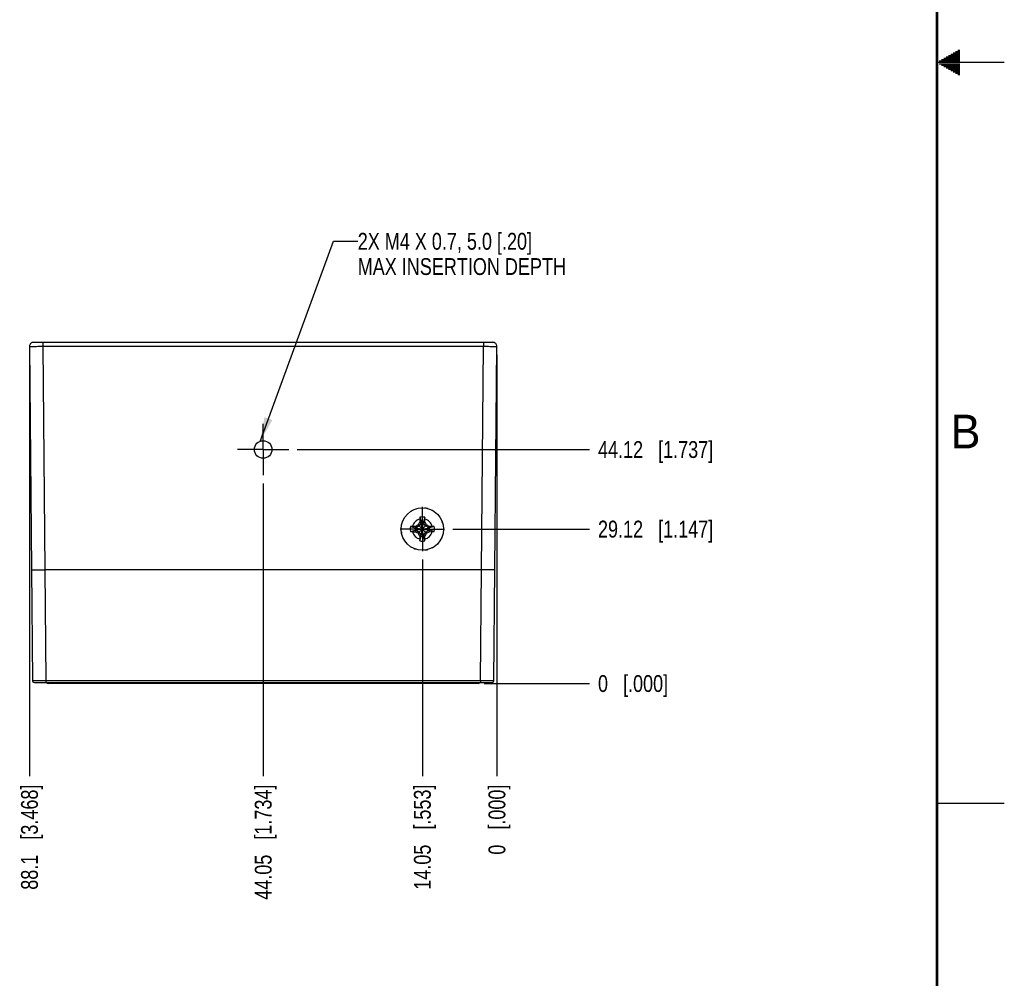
# Model space of a CAD drawing. Header units: inches. Extents: x 0 to 34, y 0 to 22.
# Tile 70 of 117: x 26.7 to 34, y 4.2 to 11.3. Entities that reach past the tile are written whole.
import ezdxf

# ---------------------------------------------------------------- set-up
doc = ezdxf.new("R2010")
doc.units = ezdxf.units.IN
doc.header["$LTSCALE"] = 1.87
doc.header["$MEASUREMENT"] = 0
doc.linetypes.add('CENTER', pattern=[0.6, 0.375, -0.075, 0.075, -0.075])
doc.layers.get('0').update_dxf_attribs({"linetype": 'CONTINUOUS'})
for name, color, linetype in [('02___PRT_ALL_AXES', 7, 'CONTINUOUS'), ('03___PRT_ALL_CURVES', 7, 'CONTINUOUS'), ('06___PRT_ALL_SURFS', 7, 'CONTINUOUS'), ('DEFAULT_1', 7, 'CENTER'), ('DETAIL', 7, 'CONTINUOUS'), ('DIMENSIONS', 7, 'CONTINUOUS')]:
    doc.layers.add(name, color=color, linetype=linetype)
doc.styles.get("Standard").update_dxf_attribs({"font": 'txt', "width": 0.8})
doc.styles.add('TEXTSTYLE_2', font='txt')
doc.dimstyles.new('DIMSTYLE_1', dxfattribs={"dimtxt": 0.125, "dimasz": 0.18, "dimexe": 0.125, "dimexo": 0.0625, "dimgap": 0.03125, "dimtad": 0, "dimtih": 1, "dimtoh": 1, "dimdsep": 46, "dimtxsty": 'STANDARD', "dimblk": '_FILLED', "dimblk1": '_FILLED', "dimblk2": '_FILLED', "dimcen": 0.09, "dimazin": 2, "dimtp": 0.001, "dimtm": 0.001, "dimtfac": 1, "dimtofl": 0, "dimtmove": 0, "dimatfit": 3, "dimldrblk": '_FILLED', "dimfxl": 1, "dimtolj": 1, "dimarcsym": 0})
doc.dimstyles.new('DIMSTYLE_2', dxfattribs={"dimtxt": 0.125, "dimasz": 0.18, "dimexe": 0.125, "dimexo": 0.0625, "dimgap": 0.03125, "dimtad": 0, "dimtih": 1, "dimtoh": 1, "dimdsep": 46, "dimtxsty": 'STANDARD', "dimblk": '_FILLED', "dimblk1": '_FILLED', "dimblk2": '_FILLED', "dimcen": 0.09, "dimazin": 2, "dimtfac": 1, "dimtofl": 0, "dimtmove": 0, "dimatfit": 3, "dimldrblk": '_FILLED', "dimfxl": 1, "dimtolj": 1, "dimarcsym": 0})
doc.dimstyles.get("Standard").update_dxf_attribs({"dimtxt": 0.125, "dimasz": 0.18, "dimexe": 0.125, "dimexo": 0.0625, "dimgap": 0.09, "dimtad": 0, "dimtih": 1, "dimtoh": 1, "dimdsep": 46, "dimtxsty": 'STANDARD', "dimblk": '_FILLED', "dimblk1": '_FILLED', "dimblk2": '_FILLED', "dimcen": 0.09, "dimazin": 2, "dimtol": 1, "dimtp": 0.02, "dimtm": 0.02, "dimtfac": 1, "dimtofl": 0, "dimtmove": 0, "dimatfit": 3, "dimldrblk": '_FILLED', "dimfxl": 1, "dimtolj": 1, "dimarcsym": 0})

# ---------------------------------------------------------------- blocks, each defined once
blk = doc.blocks.new('*D24')
at = {"layer": 'DIMENSIONS', "color": 2, "linetype": 'CONTINUOUS'}
blk.add_line((29.9087, 7.5354), (30.9225, 7.5354), dxfattribs=at)
at = {"layer": 'DIMENSIONS', "color": 2, "linetype": 'CONTINUOUS', "insert": (30.985, 7.5979), "char_height": 0.125, "width": 1.325, "attachment_point": 1, "line_spacing_factor": 0.9}
blk.add_mtext('29.12{\\ftxt.shx;\\W1.000000;\\H0.125000; }[1.147]', dxfattribs=at)
blk = doc.blocks.new('_FILLED')
at = {"color": 0, "linetype": 'BYBLOCK'}
blk.add_solid([(0, 0), (-1, 0.174), (-1, -0.174)], dxfattribs=at)
blk = doc.blocks.new('*D25')
at = {"layer": 'DIMENSIONS', "color": 2, "linetype": 'CONTINUOUS'}
blk.add_line((30.1394, 6.3889), (30.9225, 6.3889), dxfattribs=at)
at = {"layer": 'DIMENSIONS', "color": 2, "linetype": 'CONTINUOUS', "insert": (30.985, 6.4514), "char_height": 0.125, "width": 0.825, "attachment_point": 1, "line_spacing_factor": 0.9}
blk.add_mtext('0{\\ftxt.shx;\\W1.000000;\\H0.125000; }[.000]', dxfattribs=at)
blk = doc.blocks.new('*D26')
at = {"layer": 'DIMENSIONS', "color": 2, "linetype": 'CONTINUOUS'}
blk.add_line((28.7532, 8.126), (30.9225, 8.126), dxfattribs=at)
at = {"layer": 'DIMENSIONS', "color": 2, "linetype": 'CONTINUOUS', "insert": (30.985, 8.1885), "char_height": 0.125, "width": 1.325, "attachment_point": 1, "line_spacing_factor": 0.9}
blk.add_mtext('44.12{\\ftxt.shx;\\W1.000000;\\H0.125000; }[1.737]', dxfattribs=at)
blk = doc.blocks.new('*D27')
at = {"layer": 'DIMENSIONS', "color": 2, "linetype": 'CONTINUOUS'}
blk.add_line((26.7665, 8.8289), (26.7665, 5.7014), dxfattribs=at)
at = {"layer": 'DIMENSIONS', "color": 2, "linetype": 'CONTINUOUS', "insert": (26.704, 5.6389), "char_height": 0.125, "width": 1.225, "attachment_point": 3, "rotation": 90, "line_spacing_factor": 0.9}
blk.add_mtext('88.1{\\ftxt.shx;\\W1.000000;\\H0.125000; }[3.468]', dxfattribs=at)
blk = doc.blocks.new('*D28')
at = {"layer": 'DIMENSIONS', "color": 2, "linetype": 'CONTINUOUS'}
blk.add_line((30.235, 8.8289), (30.235, 5.7014), dxfattribs=at)
at = {"layer": 'DIMENSIONS', "color": 2, "linetype": 'CONTINUOUS', "insert": (30.1725, 5.6389), "char_height": 0.125, "width": 0.825, "attachment_point": 3, "rotation": 90, "line_spacing_factor": 0.9}
blk.add_mtext('0{\\ftxt.shx;\\W1.000000;\\H0.125000; }[.000]', dxfattribs=at)
blk = doc.blocks.new('*D29')
at = {"layer": 'DIMENSIONS', "color": 2, "linetype": 'CONTINUOUS'}
blk.add_line((29.6818, 7.3086), (29.6818, 5.7014), dxfattribs=at)
at = {"layer": 'DIMENSIONS', "color": 2, "linetype": 'CONTINUOUS', "insert": (29.6193, 5.6389), "char_height": 0.125, "width": 1.225, "attachment_point": 3, "rotation": 90, "line_spacing_factor": 0.9}
blk.add_mtext('14.05{\\ftxt.shx;\\W1.000000;\\H0.125000; }[.553]', dxfattribs=at)
blk = doc.blocks.new('*D30')
at = {"layer": 'DIMENSIONS', "color": 2, "linetype": 'CONTINUOUS'}
blk.add_line((28.5007, 7.8735), (28.5007, 5.7014), dxfattribs=at)
at = {"layer": 'DIMENSIONS', "color": 2, "linetype": 'CONTINUOUS', "insert": (28.4382, 5.6389), "char_height": 0.125, "width": 1.325, "attachment_point": 3, "rotation": 90, "line_spacing_factor": 0.9}
blk.add_mtext('44.05{\\ftxt.shx;\\W1.000000;\\H0.125000; }[1.734]', dxfattribs=at)

msp = doc.modelspace()

# ---------------------------------------------------------------- linework, layer by layer
at = {"color": 2, "linetype": 'CONTINUOUS'}
for p, q in [((33.5693, 11.04), (33.6697, 11.04)), ((33.5866, 11.05), (33.6697, 11.05)), ((33.6039, 11.06), (33.6697, 11.06)), ((33.6213, 11.07), (33.6697, 11.07)), ((33.6386, 11.08), (33.6697, 11.08)), ((33.6559, 11.09), (33.6697, 11.09)), ((34, 11), (33.5, 11)), ((33.5173, 11.01), (33.6697, 11.01)), ((33.5173, 10.99), (33.6697, 10.99)), ((33.5347, 11.02), (33.6697, 11.02)), ((33.5347, 10.98), (33.6697, 10.98)), ((33.552, 11.03), (33.6697, 11.03)), ((33.552, 10.97), (33.6697, 10.97)), ((33.5693, 10.96), (33.6697, 10.96)), ((33.5866, 10.95), (33.6697, 10.95)), ((33.6039, 10.94), (33.6697, 10.94)), ((33.6213, 10.93), (33.6697, 10.93)), ((33.6386, 10.92), (33.6697, 10.92)), ((33.6559, 10.91), (33.6697, 10.91)), ((33.5, 5.5), (34, 5.5))]:
    msp.add_line(p, q, dxfattribs=at)
at = {"color": 7, "linetype": 'CONTINUOUS'}
for p, q in [((26.7965, 8.9217), (30.205, 8.9217)), ((26.8665, 8.9217), (26.8665, 8.8922)), ((30.1349, 8.9217), (30.1349, 8.8922)), ((26.7665, 8.8914), (26.7881, 6.4118)), ((26.8665, 8.8922), (26.881, 7.2327)), ((26.8665, 8.8922), (30.1349, 8.8922)), ((30.1205, 7.2327), (30.1349, 8.8922)), ((30.2133, 6.4118), (30.235, 8.8914)), ((29.6636, 7.6233), (29.6727, 7.5886)), ((29.7001, 7.6233), (29.691, 7.5886)), ((29.5939, 7.5537), (29.6286, 7.5446)), ((29.5939, 7.5172), (29.6286, 7.5263)), ((29.6286, 7.5263), (29.735, 7.5446)), ((29.6323, 7.5446), (29.6286, 7.5446)), ((29.6286, 7.5446), (29.735, 7.5263)), ((29.6286, 7.5263), (29.6323, 7.5263)), ((29.6301, 7.5549), (29.6323, 7.5446)), ((29.6301, 7.516), (29.6323, 7.5263)), ((29.6579, 7.5594), (29.6323, 7.5446)), ((29.6323, 7.5263), (29.7314, 7.5446)), ((29.6323, 7.5446), (29.7314, 7.5263)), ((29.6323, 7.5263), (29.6579, 7.5115)), ((29.6504, 7.5668), (29.7132, 7.504)), ((29.6504, 7.504), (29.7132, 7.5668)), ((29.6727, 7.585), (29.6579, 7.5594)), ((29.6624, 7.5871), (29.6727, 7.585)), ((29.691, 7.4822), (29.6727, 7.5886)), ((29.6727, 7.5886), (29.6727, 7.585)), ((29.6727, 7.4822), (29.691, 7.5886)), ((29.691, 7.4859), (29.6727, 7.585)), ((29.6727, 7.4859), (29.691, 7.585)), ((29.691, 7.585), (29.691, 7.5886)), ((29.691, 7.585), (29.7012, 7.5871)), ((29.7058, 7.5594), (29.691, 7.585)), ((29.7314, 7.5446), (29.7058, 7.5594)), ((29.7058, 7.5115), (29.7314, 7.5263)), ((29.7335, 7.5549), (29.7314, 7.5446)), ((29.735, 7.5446), (29.7314, 7.5446)), ((29.7314, 7.5263), (29.735, 7.5263)), ((29.7314, 7.5263), (29.7335, 7.516)), ((29.7697, 7.5537), (29.735, 7.5446)), ((29.7697, 7.5172), (29.735, 7.5263)), ((29.6579, 7.5115), (29.6727, 7.4859)), ((29.6727, 7.4859), (29.6624, 7.4837)), ((29.6636, 7.4475), (29.6727, 7.4822)), ((29.6727, 7.4859), (29.6727, 7.4822)), ((29.691, 7.4859), (29.7058, 7.5115)), ((29.7012, 7.4837), (29.691, 7.4859)), ((29.691, 7.4822), (29.691, 7.4859)), ((29.7001, 7.4475), (29.691, 7.4822)), ((26.781, 7.2318), (26.881, 7.2327)), ((26.881, 7.2327), (26.8881, 6.4117)), ((30.1205, 7.2327), (26.881, 7.2327)), ((30.1133, 6.4117), (30.1205, 7.2327)), ((30.2205, 7.2318), (30.1205, 7.2327)), ((26.8031, 6.3969), (30.1983, 6.3969)), ((26.8881, 6.4117), (26.8881, 6.3969)), ((26.8881, 6.4117), (30.1133, 6.4117)), ((30.097, 6.3889), (26.9044, 6.3889)), ((26.9246, 6.3889), (26.9246, 6.3969)), ((30.0769, 6.3889), (30.0769, 6.3969)), ((30.1133, 6.4117), (30.1133, 6.3969))]:
    msp.add_line(p, q, dxfattribs=at)
at = {"color": 7, "linetype": 'CONTINUOUS', "const_width": 0.02}
msp.add_lwpolyline([(33.5, 0.5), (33.5, 21.5)], dxfattribs=at)
at = {"color": 7, "linetype": 'CONTINUOUS'}
for centre, radius in [((28.5007, 8.126), 0.065), ((29.6818, 7.5354), 0.1575)]:
    msp.add_circle(centre, radius, dxfattribs=at)
for centre, radius, start, end in [((26.7965, 8.8917), 0.03, 90, 180.5), ((30.205, 8.8917), 0.03, 359.50001, 89.99841), ((29.6818, 7.5354), 0.0763, 104.27446, 165.72554), ((31.8519, 7.5388), 2.1901, 178.15418, 178.73634), ((30.5936, 7.5794), 0.931, 177.29504, 178.15421), ((29.6818, 7.5354), 0.0898, 78.26459, 101.73541), ((28.7933, 7.5803), 0.9078, 1.83478, 2.71597), ((27.5362, 7.5395), 2.1656, 1.26037, 1.84911), ((29.6818, 7.5354), 0.0763, 14.27446, 75.72554), ((29.6818, 7.5354), 0.0898, 168.26459, 191.73541), ((29.6369, 6.647), 0.9078, 91.83478, 92.71597), ((29.6778, 5.3898), 2.1656, 91.26037, 91.84911), ((29.6818, 7.5354), 0.054, 170.23635, 189.76365), ((30.8694, 5.478), 2.4185, 120.26678, 120.82524), ((31.748, 6.3427), 2.4287, 149.17593, 149.73205), ((29.6818, 7.5354), 0.054, 80.23635, 99.76365), ((27.6244, 6.3479), 2.4185, 30.26678, 30.82524), ((28.4891, 5.4693), 2.4287, 59.17593, 59.73205), ((29.6852, 5.3653), 2.1901, 88.15418, 88.73634), ((29.6818, 7.5354), 0.054, 350.23635, 9.76365), ((29.7258, 6.6237), 0.931, 87.29504, 88.15421), ((29.6818, 7.5354), 0.0898, 348.26459, 11.73541), ((29.6379, 8.4472), 0.931, 267.29504, 268.15421), ((29.6818, 7.5354), 0.0763, 194.27446, 255.72554), ((29.6784, 9.7055), 2.1901, 268.15418, 268.73634), ((30.8746, 9.6016), 2.4287, 239.17593, 239.73205), ((31.7392, 8.723), 2.4185, 210.26678, 210.82524), ((31.8275, 7.5314), 2.1656, 181.26037, 181.84911), ((30.5703, 7.4906), 0.9078, 181.83478, 182.71597), ((29.6818, 7.5354), 0.054, 260.23635, 279.76365), ((28.7701, 7.4915), 0.931, 357.29504, 358.15421), ((29.6818, 7.5354), 0.0763, 284.27446, 345.72554), ((27.5117, 7.532), 2.1901, 358.15418, 358.73634), ((27.6156, 8.7282), 2.4287, 329.17593, 329.73205), ((28.4942, 9.5928), 2.4185, 300.26678, 300.82524), ((29.6859, 9.6811), 2.1656, 271.26037, 271.84911), ((29.7267, 8.4239), 0.9078, 271.83478, 272.71597), ((29.6818, 7.5354), 0.0898, 258.26459, 281.73541), ((26.8031, 6.4119), 0.015, 180.5, 270), ((26.9044, 6.3988), 0.00984, 191.27138, 270), ((30.097, 6.3988), 0.00984, 270.00039, 348.72867), ((30.1983, 6.4119), 0.015, 270, 359.5)]:
    msp.add_arc(centre, radius, start, end, dxfattribs=at)
for points, knots in [([(26.7665, 8.8914), (26.7665, 8.8914), (26.7667, 8.8914), (26.767, 8.8915), (26.7677, 8.8915), (26.7685, 8.8915), (26.7696, 8.8915), (26.7715, 8.8916), (26.7744, 8.8916), (26.7786, 8.8917), (26.7836, 8.8917), (26.7894, 8.8918), (26.7986, 8.8919), (26.8116, 8.8919), (26.8287, 8.892), (26.8472, 8.8921), (26.86, 8.8922), (26.8665, 8.8922)], [0, 0, 0, 0, 0.001233, 0.004853, 0.010863, 0.019254, 0.03001, 0.043104, 0.076161, 0.118121, 0.168566, 0.227025, 0.292922, 0.44445, 0.61733, 0.804916, 1, 1, 1, 1]), ([(30.1349, 8.8922), (30.1415, 8.8922), (30.1542, 8.8921), (30.1727, 8.892), (30.1898, 8.8919), (30.2028, 8.8919), (30.212, 8.8918), (30.2178, 8.8917), (30.2229, 8.8917), (30.2271, 8.8916), (30.23, 8.8916), (30.2319, 8.8915), (30.233, 8.8915), (30.2338, 8.8915), (30.2344, 8.8915), (30.2347, 8.8914), (30.235, 8.8914), (30.235, 8.8914)], [0, 0, 0, 0, 0.195084, 0.38267, 0.55555, 0.707078, 0.772975, 0.831434, 0.881879, 0.923839, 0.956896, 0.96999, 0.980746, 0.989137, 0.995147, 0.998767, 1, 1, 1, 1]), ([(26.7881, 6.4118), (26.7881, 6.4118), (26.7884, 6.4118), (26.7887, 6.4117), (26.7893, 6.4118), (26.7901, 6.4117), (26.7912, 6.4117), (26.7931, 6.4117), (26.796, 6.4117), (26.8002, 6.4117), (26.8052, 6.4117), (26.8111, 6.4117), (26.8203, 6.4117), (26.8333, 6.4116), (26.8503, 6.4116), (26.8689, 6.4117), (26.8816, 6.4117), (26.8881, 6.4117)], [0, 0, 0, 0, 0.001216, 0.004831, 0.010838, 0.019226, 0.029981, 0.043073, 0.076128, 0.118086, 0.168531, 0.22699, 0.292888, 0.444422, 0.617309, 0.804905, 1, 1, 1, 1]), ([(30.1133, 6.4117), (30.1198, 6.4117), (30.1326, 6.4117), (30.1511, 6.4116), (30.1682, 6.4116), (30.1812, 6.4117), (30.1904, 6.4117), (30.1962, 6.4117), (30.2012, 6.4117), (30.2054, 6.4117), (30.2084, 6.4117), (30.2102, 6.4117), (30.2113, 6.4117), (30.2121, 6.4118), (30.2128, 6.4117), (30.2131, 6.4118), (30.2133, 6.4118), (30.2133, 6.4118)], [0, 0, 0, 0, 0.195095, 0.382691, 0.555578, 0.707112, 0.77301, 0.831469, 0.881914, 0.923872, 0.956927, 0.970019, 0.980774, 0.989162, 0.995169, 0.998784, 1, 1, 1, 1])]:
    msp.add_open_spline(points, degree=3, knots=knots, dxfattribs=at)
at = {"layer": '02___PRT_ALL_AXES', "color": 7, "linetype": 'CENTER'}
for q in [(28.5007, 8.3159), (28.3108, 8.126), (28.5007, 7.936), (28.6907, 8.126)]:
    msp.add_line((28.5007, 8.126), q, dxfattribs=at)
at = {"layer": '02___PRT_ALL_AXES', "color": 7, "linetype": 'CONTINUOUS'}
for start, end in [(187.96793, 191.04162), (208.85019, 209.5865), (246.56708, 250.6011)]:
    msp.add_arc((29.6818, 7.5354), 0.1575, start, end, dxfattribs=at)
at = {"layer": '03___PRT_ALL_CURVES', "color": 4, "linetype": 'CONTINUOUS'}
for start, end in [(116.0081, 123.618), (76.41671, 83.58335), (56.28437, 63.90249), (36.47088, 43.98963), (16.8, 24), (336.72078, 344.31679), (276.41665, 283.58329), (297.11671, 304.409), (316.95998, 324.1833)]:
    msp.add_arc((29.6818, 7.5354), 0.1575, start, end, dxfattribs=at)
at = {"layer": '06___PRT_ALL_SURFS', "color": 7, "linetype": 'CONTINUOUS'}
for start, end in [(56.52809, 63.67248), (297.12919, 304.27465)]:
    msp.add_arc((29.6818, 7.5354), 0.1575, start, end, dxfattribs=at)
at = {"layer": 'DEFAULT_1', "color": 7, "linetype": 'CENTER'}
for q in [(29.6818, 7.6998), (29.5175, 7.5354), (29.8462, 7.5354), (29.6818, 7.3711)]:
    msp.add_line((29.6818, 7.5354), q, dxfattribs=at)

# ---------------------------------------------------------------- texts
at = {"color": 2, "linetype": 'CONTINUOUS', "insert": (33.6006, 8.3845), "char_height": 0.25, "width": 0.25, "attachment_point": 1, "line_spacing_factor": 0.9, "style": 'TEXTSTYLE_2'}
msp.add_mtext('B', dxfattribs=at)
at = {"layer": 'DETAIL', "color": 2, "linetype": 'CONTINUOUS', "insert": (29.2022, 9.7342), "char_height": 0.125, "width": 2.3, "attachment_point": 1, "line_spacing_factor": 0.9}
msp.add_mtext('2X M4 X 0.7, 5.0 [.20] \\PMAX INSERTION DEPTH', dxfattribs=at)

# ---------------------------------------------------------------- dimensions: what is measured, and where the dimension line sits
at = {"layer": 'DIMENSIONS', "color": 2, "linetype": 'CONTINUOUS'}
for feature_location, offset, dtype, origin, dimstyle, picture, middle in [((26.7665, 8.8289), (0, -3.1274), 1, (30.235, 8.8914), 'DIMSTYLE_1', '*D27', (26.7665, 5.0264)), ((30.2349592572, 8.8288887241), (0, -3.1274468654), 1, (30.2349592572, 8.8913887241), 'DIMSTYLE_2', '*D28', (30.2349592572, 5.2264418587)), ((28.7532, 8.126), (2.1693, 0), 0, (28.6907, 6.3889), 'DIMSTYLE_1', '*D26', (31.6475, 8.126)), ((28.5007, 7.8735), (0, -2.1721), 1, (30.235, 7.936), 'DIMSTYLE_1', '*D30', (28.5007, 4.9764)), ((29.9087, 7.5354), (1.0138, 0), 0, (30.0769, 6.3889), 'DIMSTYLE_1', '*D24', (31.6475, 7.5354)), ((29.6818, 7.3086), (0, -1.6071), 1, (30.235, 7.3711), 'DIMSTYLE_1', '*D29', (29.6818, 5.0264)), ((30.1393569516, 6.3889418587), (0.7831023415, 0), 0, (30.0768569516, 6.3889418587), 'DIMSTYLE_2', '*D25', (31.3974592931, 6.3889418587))]:
    dim = msp.add_ordinate_dim(feature_location=feature_location, offset=offset, dtype=dtype, origin=origin, dimstyle=dimstyle, dxfattribs=at)
    dim.commit()
    dim.dimension.update_dxf_attribs({"geometry": picture, "text_midpoint": middle})

# ---------------------------------------------------------------- leaders
at = {"layer": 'DETAIL', "color": 2, "linetype": 'CONTINUOUS'}
msp.add_leader([(28.4777, 8.1867), (29.0222, 9.6717), (29.2022, 9.6717)], dimstyle='STANDARD', override={"dimtad": 0}, dxfattribs=at)

doc.saveas('drawing.dxf')
